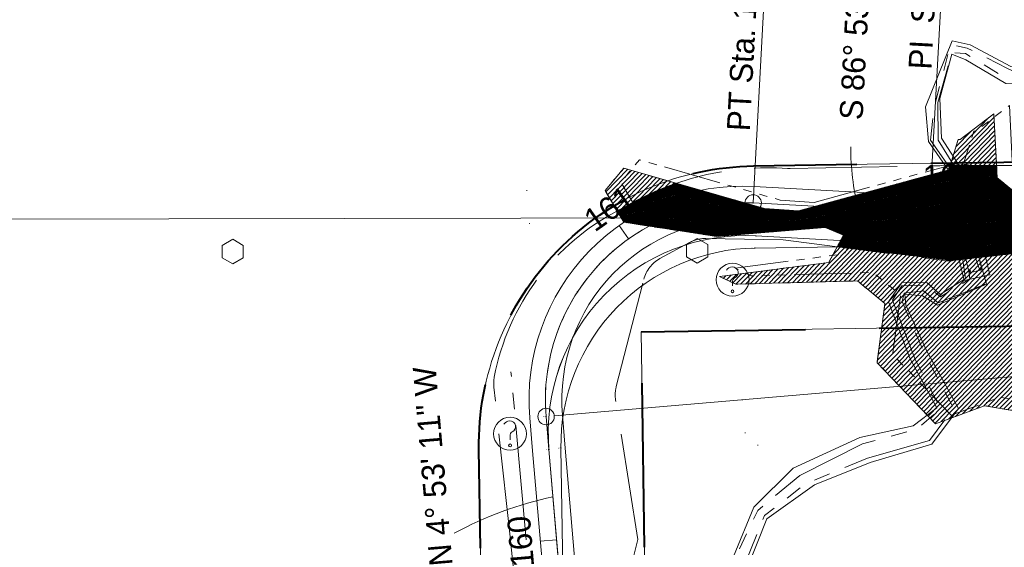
# Model space of a CAD drawing. Header units: feet. Extents: x 2433273 to 2447442, y 555003 to 575201.
# Tile 167 of 226: x 2438058 to 2438358, y 565468 to 565628. Entities that reach past the tile are written whole.
import ezdxf
from ezdxf.enums import TextEntityAlignment as Align

# ---------------------------------------------------------------- set-up
doc = ezdxf.new("R2010")
doc.units = ezdxf.units.FT
doc.header["$LTSCALE"] = 50
doc.header["$MEASUREMENT"] = 0
for name, pattern in [('cl50', [100, 7.5, -7.5, 70, -7.5, 7.5]), ('constlimit', [0.85, 0.65, -0.1, -0.1]), ('DGN Style 2', [484.236387, 290.541832, -193.694555]), ('DGN Style 3', [677.930942, 484.236387, -193.694555]), ('rowpr', [5.45, 1, -0.225, -0.225, 4]), ('stream', [1.4, 0.7, -0.1, 0.1, -0.1, 0.1, -0.1, 0.1, -0.1])]:
    doc.linetypes.add(name, pattern=pattern)
for name, color, linetype, lineweight in [('DR_P_Ditch', 133, 'stream', 13), ('DR_P_Erosion_Control', 7, 'Continuous', 13), ('DR_P_Flow_Arrow', 151, 'Continuous', 13), ('DR_P_Headwall', 120, 'Continuous', 13), ('DR_P_Storm_Sewer', 151, 'Continuous', 13), ('DR_P_Text', 7, 'Continuous', 13), ('DV_X_Property_Line', 7, 'Continuous', 0), ('EV_Ecological_Wetlands', 151, 'stream', 13), ('GE_P_CL_50', 7, 'cl50', 13), ('HY_X_Water_Edge', 133, 'stream', 0), ('PV_P_Bikeway', 193, 'Continuous', 13), ('RD_X_Cells', 7, 'Continuous', 0), ('RD_X_Misc_Items', 1, 'DGN Style 3', 13), ('RW_P_Const_Limits', 120, 'constlimit', 0), ('RW_P_Fee_RW', 193, 'rowpr', 40), ('SC_Scratch10', 7, 'Continuous', 0), ('SV_X_Top_of_Bank', 97, 'DGN Style 2', 0), ('UT_X_FO', 30, 'Continuous', 0)]:
    doc.layers.add(name, color=color, linetype=linetype, lineweight=lineweight)
doc.layers.add('GK_Visualization', color=30, linetype='Continuous', lineweight=13, plot=False)
doc.styles.add('Slanted-Normal LS 0.50', font='font31.shx', dxfattribs={"height": 0.14})
doc.styles.add('Style-font30', font='font30.shx')
doc.styles.add('Style-font31', font='font31.shx')

# ---------------------------------------------------------------- blocks, each defined once
blk = doc.blocks.new('X_194')
at = {"layer": 'GK_Visualization', "color": 1, "linetype": 'Continuous', "lineweight": 0}
for p, q in [((-0.07, -0.07), (0.07, 0.07)), ((-0.07, 0.07), (0.07, -0.07))]:
    blk.add_line(p, q, dxfattribs=at)
blk = doc.blocks.new('X_195')
at = {"layer": 'GK_Visualization', "color": 1, "linetype": 'Continuous', "lineweight": 0}
for p, q in [((-0.07, -0.07), (0.07, 0.07)), ((-0.07, 0.07), (0.07, -0.07))]:
    blk.add_line(p, q, dxfattribs=at)
blk = doc.blocks.new('SURVPN-CROSS_140')
at = {"layer": 'GK_Visualization', "color": 30, "linetype": 'Continuous', "lineweight": 0}
for p, q in [((0.07, 0), (-0.07, 0)), ((0, 0.07), (0, -0.07))]:
    blk.add_line(p, q, dxfattribs=at)
blk = doc.blocks.new('SURVPN-CROSS_141')
at = {"layer": 'GK_Visualization', "color": 30, "linetype": 'Continuous', "lineweight": 0}
for p, q in [((0.07, 0), (-0.07, 0)), ((0, 0.07), (0, -0.07))]:
    blk.add_line(p, q, dxfattribs=at)
blk = doc.blocks.new('SURVPN-CROSS_142')
at = {"layer": 'GK_Visualization', "color": 30, "linetype": 'Continuous', "lineweight": 0}
for p, q in [((0.07, 0), (-0.07, 0)), ((0, 0.07), (0, -0.07))]:
    blk.add_line(p, q, dxfattribs=at)
blk = doc.blocks.new('SURVPN-CROSS_143')
at = {"layer": 'GK_Visualization', "color": 30, "linetype": 'Continuous', "lineweight": 0}
for p, q in [((0.07, 0), (-0.07, 0)), ((0, 0.07), (0, -0.07))]:
    blk.add_line(p, q, dxfattribs=at)
blk = doc.blocks.new('X_203')
at = {"layer": 'GK_Visualization', "color": 1, "linetype": 'Continuous', "lineweight": 0}
for p, q in [((-0.07, -0.07), (0.07, 0.07)), ((-0.07, 0.07), (0.07, -0.07))]:
    blk.add_line(p, q, dxfattribs=at)
blk = doc.blocks.new('X_204')
at = {"layer": 'GK_Visualization', "color": 1, "linetype": 'Continuous', "lineweight": 0}
for p, q in [((-0.07, -0.07), (0.07, 0.07)), ((-0.07, 0.07), (0.07, -0.07))]:
    blk.add_line(p, q, dxfattribs=at)
blk = doc.blocks.new('X_205')
at = {"layer": 'GK_Visualization', "color": 1, "linetype": 'Continuous', "lineweight": 0}
for p, q in [((-0.07, -0.07), (0.07, 0.07)), ((-0.07, 0.07), (0.07, -0.07))]:
    blk.add_line(p, q, dxfattribs=at)
blk = doc.blocks.new('SURVPN-CROSS_156')
at = {"layer": 'GK_Visualization', "color": 30, "linetype": 'Continuous', "lineweight": 0}
for p, q in [((0.07, 0), (-0.07, 0)), ((0, 0.07), (0, -0.07))]:
    blk.add_line(p, q, dxfattribs=at)
blk = doc.blocks.new('SURVPN-CROSS_157')
at = {"layer": 'GK_Visualization', "color": 30, "linetype": 'Continuous', "lineweight": 0}
for p, q in [((0.07, 0), (-0.07, 0)), ((0, 0.07), (0, -0.07))]:
    blk.add_line(p, q, dxfattribs=at)
blk = doc.blocks.new('SURVPN-CROSS_158')
at = {"layer": 'GK_Visualization', "color": 30, "linetype": 'Continuous', "lineweight": 0}
for p, q in [((0.07, 0), (-0.07, 0)), ((0, 0.07), (0, -0.07))]:
    blk.add_line(p, q, dxfattribs=at)
blk = doc.blocks.new('SURVPN-CROSS_159')
at = {"layer": 'GK_Visualization', "color": 30, "linetype": 'Continuous', "lineweight": 0}
for p, q in [((0.07, 0), (-0.07, 0)), ((0, 0.07), (0, -0.07))]:
    blk.add_line(p, q, dxfattribs=at)
blk = doc.blocks.new('X_206')
at = {"layer": 'GK_Visualization', "color": 1, "linetype": 'Continuous', "lineweight": 0}
for p, q in [((-0.07, -0.07), (0.07, 0.07)), ((-0.07, 0.07), (0.07, -0.07))]:
    blk.add_line(p, q, dxfattribs=at)
blk = doc.blocks.new('X_207')
at = {"layer": 'GK_Visualization', "color": 1, "linetype": 'Continuous', "lineweight": 0}
for p, q in [((-0.07, -0.07), (0.07, 0.07)), ((-0.07, 0.07), (0.07, -0.07))]:
    blk.add_line(p, q, dxfattribs=at)
blk = doc.blocks.new('X_208')
at = {"layer": 'GK_Visualization', "color": 1, "linetype": 'Continuous', "lineweight": 0}
for p, q in [((-0.07, -0.07), (0.07, 0.07)), ((-0.07, 0.07), (0.07, -0.07))]:
    blk.add_line(p, q, dxfattribs=at)
blk = doc.blocks.new('SURVPN-CROSS_160')
at = {"layer": 'GK_Visualization', "color": 30, "linetype": 'Continuous', "lineweight": 0}
for p, q in [((0.07, 0), (-0.07, 0)), ((0, 0.07), (0, -0.07))]:
    blk.add_line(p, q, dxfattribs=at)
blk = doc.blocks.new('SURVPN-CROSS_161')
at = {"layer": 'GK_Visualization', "color": 30, "linetype": 'Continuous', "lineweight": 0}
for p, q in [((0.07, 0), (-0.07, 0)), ((0, 0.07), (0, -0.07))]:
    blk.add_line(p, q, dxfattribs=at)
blk = doc.blocks.new('SURVPN-CROSS_162')
at = {"layer": 'GK_Visualization', "color": 30, "linetype": 'Continuous', "lineweight": 0}
for p, q in [((0.07, 0), (-0.07, 0)), ((0, 0.07), (0, -0.07))]:
    blk.add_line(p, q, dxfattribs=at)
blk = doc.blocks.new('SURVPN-CROSS_163')
at = {"layer": 'GK_Visualization', "color": 30, "linetype": 'Continuous', "lineweight": 0}
for p, q in [((0.07, 0), (-0.07, 0)), ((0, 0.07), (0, -0.07))]:
    blk.add_line(p, q, dxfattribs=at)
blk = doc.blocks.new('UOBJ_18')
at = {"layer": 'RD_X_Misc_Items', "color": 7, "linetype": 'Continuous', "lineweight": 0}
blk.add_line((0, -0.0378), (0, -0.014), dxfattribs=at)
for centre, radius in [((0, 0), 0.1), ((0, -0.0706), 0.00852)]:
    blk.add_circle(centre, radius, dxfattribs=at)
for centre, radius, start, end in [((-0.0032, 0.0406), 0.0377, 88.32401, 152.53853), ((-0.0006, 0.0439), 0.0344, 291.93294, 92.45835), ((0.0293, -0.0119), 0.0294, 125.46179, 184.08291)]:
    blk.add_arc(centre, radius, start, end, dxfattribs=at)
blk = doc.blocks.new('UOBJ_20')
at = {"layer": 'RD_X_Misc_Items', "color": 7, "linetype": 'Continuous', "lineweight": 0}
blk.add_line((0, -0.0377), (0, -0.014), dxfattribs=at)
for centre, radius in [((0, 0), 0.1), ((0, -0.0706), 0.00852)]:
    blk.add_circle(centre, radius, dxfattribs=at)
for centre, radius, start, end in [((-0.0032, 0.0406), 0.0377, 88.32401, 152.53853), ((-0.0006, 0.0439), 0.0344, 291.93294, 92.45835), ((0.0293, -0.0119), 0.0294, 125.46179, 184.08291)]:
    blk.add_arc(centre, radius, start, end, dxfattribs=at)
blk = doc.blocks.new('POST_81')
at = {"layer": 'RD_X_Cells', "color": 30, "linetype": 'Continuous', "lineweight": 0, "flags": 128}
blk.add_lwpolyline([(-0.0649, -0.0375), (0, -0.075), (0.0649, -0.0375), (0.0649, 0.0375), (0, 0.075), (-0.0649, 0.0375), (-0.0649, -0.0375)], dxfattribs=at)
blk = doc.blocks.new('POST_82')
at = {"layer": 'RD_X_Cells', "color": 30, "linetype": 'Continuous', "lineweight": 0, "flags": 128}
blk.add_lwpolyline([(-0.0649, -0.0375), (0, -0.075), (0.0649, -0.0375), (0.0649, 0.0375), (0, 0.075), (-0.0649, 0.0375), (-0.0649, -0.0375)], dxfattribs=at)
blk = doc.blocks.new('DFL-P_22')
at = {"layer": 'DR_P_Flow_Arrow', "color": 151, "linetype": 'Continuous', "lineweight": 13}
blk.add_open_spline([(-0.0799, 0.0003), (-0.081, 0.0002), (-0.082, 0.0002), (-0.0831, 0.0003), (-0.0943, 0.0003), (-0.1051, 0.005), (-0.116, 0.0078), (-0.1231, 0.0095), (-0.1298, 0.0131), (-0.1368, 0.015), (-0.1547, 0.0198), (-0.164, -0.0202), (-0.1792, -0.0217), (-0.1966, -0.0235), (-0.2138, 0.0183), (-0.2277, 0.0195), (-0.243, 0.0208), (-0.2696, -0.0269), (-0.2838, -0.0217), (-0.2889, -0.0199), (-0.2867, 0.0007), (-0.2951, 0.0006), (-0.3134, 0.0004), (-0.3317, 0.0002), (-0.35, 0)], degree=3, knots=[0, 0, 0, 0, 0.009646, 0.009646, 0.009646, 0.112481, 0.112481, 0.112481, 0.179673, 0.179673, 0.179673, 0.350625, 0.350625, 0.350625, 0.544565, 0.544565, 0.544565, 0.756426, 0.756426, 0.756426, 0.832712, 0.832712, 0.832712, 1, 1, 1, 1], dxfattribs=at)
at = {"layer": 'DR_P_Flow_Arrow', "color": 151, "linetype": 'Continuous', "lineweight": 0}
blk.add_solid([(-0.08, 0.0215), (0, 0), (-0.08, -0.0214)], dxfattribs=at)
blk = doc.blocks.new('RCP')
at = {"layer": 'DR_P_Erosion_Control'}
for points, knots in [([(0.02, 0.09), (0.03, 0.1), (0.05, 0.11), (0.07, 0.11), (0.07, 0.12), (0.08, 0.1), (0.08, 0.09), (0.08, 0.08), (0.07, 0.07), (0.06, 0.06), (0.05, 0.05), (0.02, 0.04), (0.02, 0.05), (0.01, 0.06), (0.01, 0.07), (0.01, 0.08), (0.01, 0.08), (0.01, 0.08), (0.01, 0.09), (0.02, 0.09), (0.02, 0.09), (0.02, 0.09)], [0, 0, 0, 0, 0.258176, 0.258176, 0.258176, 0.385117, 0.385117, 0.385117, 0.555016, 0.555016, 0.555016, 0.785627, 0.785627, 0.785627, 0.908123, 0.908123, 0.908123, 0.969027, 0.969027, 0.969027, 1, 1, 1, 1]), ([(0.05, 0.33), (0.06, 0.33), (0.06, 0.34), (0.07, 0.34), (0.08, 0.35), (0.09, 0.35), (0.1, 0.35), (0.11, 0.35), (0.12, 0.35), (0.12, 0.34), (0.13, 0.33), (0.13, 0.33), (0.13, 0.32), (0.12, 0.31), (0.12, 0.3), (0.11, 0.29), (0.1, 0.28), (0.09, 0.28), (0.08, 0.28), (0.07, 0.28), (0.05, 0.27), (0.04, 0.28), (0.04, 0.29), (0.03, 0.29), (0.03, 0.3), (0.03, 0.31), (0.04, 0.32), (0.04, 0.32), (0.04, 0.32), (0.04, 0.33), (0.05, 0.33)], [0, 0, 0, 0, 0.107172, 0.107172, 0.107172, 0.224609, 0.224609, 0.224609, 0.311187, 0.311187, 0.311187, 0.390245, 0.390245, 0.390245, 0.521508, 0.521508, 0.521508, 0.650159, 0.650159, 0.650159, 0.785017, 0.785017, 0.785017, 0.874079, 0.874079, 0.874079, 0.953282, 0.953282, 0.953282, 1, 1, 1, 1]), ([(0.16, 0.26), (0.17, 0.26), (0.19, 0.27), (0.2, 0.27), (0.22, 0.27), (0.22, 0.25), (0.23, 0.23), (0.23, 0.22), (0.23, 0.2), (0.22, 0.19), (0.2, 0.18), (0.19, 0.17), (0.17, 0.17), (0.16, 0.16), (0.14, 0.16), (0.13, 0.17), (0.12, 0.17), (0.11, 0.18), (0.11, 0.18), (0.1, 0.2), (0.1, 0.22), (0.11, 0.23), (0.11, 0.24), (0.12, 0.24), (0.13, 0.25), (0.13, 0.25), (0.14, 0.26), (0.15, 0.26), (0.15, 0.26), (0.15, 0.26), (0.16, 0.26)], [0, 0, 0, 0, 0.126661, 0.126661, 0.126661, 0.253188, 0.253188, 0.253188, 0.368171, 0.368171, 0.368171, 0.509113, 0.509113, 0.509113, 0.63015, 0.63015, 0.63015, 0.70369, 0.70369, 0.70369, 0.826515, 0.826515, 0.826515, 0.907901, 0.907901, 0.907901, 0.976801, 0.976801, 0.976801, 1, 1, 1, 1]), ([(0.16, 0.11), (0.17, 0.11), (0.18, 0.11), (0.19, 0.12), (0.21, 0.12), (0.23, 0.12), (0.25, 0.1), (0.26, 0.09), (0.26, 0.07), (0.26, 0.06), (0.25, 0.05), (0.24, 0.03), (0.23, 0.02), (0.21, 0), (0.18, 0), (0.16, 0.01), (0.15, 0.02), (0.13, 0.03), (0.13, 0.05), (0.12, 0.06), (0.13, 0.07), (0.14, 0.08), (0.14, 0.09), (0.14, 0.09), (0.15, 0.1), (0.15, 0.1), (0.15, 0.1), (0.16, 0.11)], [0, 0, 0, 0, 0.098896, 0.098896, 0.098896, 0.24332, 0.24332, 0.24332, 0.355319, 0.355319, 0.355319, 0.496743, 0.496743, 0.496743, 0.673566, 0.673566, 0.673566, 0.816859, 0.816859, 0.816859, 0.906168, 0.906168, 0.906168, 0.969895, 0.969895, 0.969895, 1, 1, 1, 1]), ([(0.29, 0.35), (0.3, 0.35), (0.31, 0.36), (0.32, 0.36), (0.34, 0.36), (0.34, 0.33), (0.34, 0.32), (0.33, 0.31), (0.32, 0.3), (0.31, 0.3), (0.3, 0.29), (0.28, 0.29), (0.27, 0.3), (0.27, 0.31), (0.27, 0.32), (0.27, 0.33), (0.27, 0.33), (0.28, 0.34), (0.28, 0.34), (0.28, 0.35), (0.28, 0.35), (0.29, 0.35)], [0, 0, 0, 0, 0.188286, 0.188286, 0.188286, 0.356428, 0.356428, 0.356428, 0.541746, 0.541746, 0.541746, 0.732506, 0.732506, 0.732506, 0.852511, 0.852511, 0.852511, 0.937171, 0.937171, 0.937171, 1, 1, 1, 1]), ([(0.31, 0.2), (0.32, 0.21), (0.33, 0.21), (0.34, 0.22), (0.35, 0.22), (0.36, 0.2), (0.36, 0.18), (0.37, 0.17), (0.36, 0.16), (0.35, 0.14), (0.34, 0.13), (0.33, 0.13), (0.32, 0.12), (0.31, 0.12), (0.3, 0.12), (0.29, 0.13), (0.28, 0.14), (0.27, 0.15), (0.27, 0.16), (0.28, 0.17), (0.28, 0.19), (0.29, 0.19), (0.29, 0.2), (0.3, 0.2), (0.31, 0.2)], [0, 0, 0, 0, 0.135762, 0.135762, 0.135762, 0.276579, 0.276579, 0.276579, 0.425633, 0.425633, 0.425633, 0.565886, 0.565886, 0.565886, 0.678149, 0.678149, 0.678149, 0.814077, 0.814077, 0.814077, 0.922173, 0.922173, 0.922173, 1, 1, 1, 1])]:
    blk.add_open_spline(points, degree=3, knots=knots, dxfattribs=at)

msp = doc.modelspace()

# ---------------------------------------------------------------- hatches: boundary and pattern name
at = {"layer": 'EV_Ecological_Wetlands', "linetype": 'Continuous'}
h = msp.add_hatch(dxfattribs=at)
h.set_pattern_fill('HATCH', color=256, style=0, pattern_type=2)
h.set_pattern_definition([(45.8865, (2438371.2571, 565533.3318), (-0.717962, 0.696082), [])])
h.paths.add_polyline_path([(2438285.21, 565570.75), (2438242.4, 565583.03), (2438236.71, 565576.21), (2438242.41, 565566.55), (2438270.68, 565562.22), (2438303.7, 565565.01), (2438309.26, 565562.67), (2438304.83, 565554.35), (2438271.53, 565550.03), (2438276.47, 565547.69), (2438313.52, 565548.72), (2438321.92, 565541.86), (2438319.52, 565523.81), (2438337.34, 565505.24), (2438352.25, 565510.72), (2438379.91, 565506.08), (2438392.69, 565510.3), (2438395.19, 565539.03), (2438381.34, 565557.98), (2438372.71, 565560.86), (2438370.82, 565563.27), (2438379.69, 565564.05), (2438381.46, 565567.75), (2438372.54, 565569.41), (2438366.37, 565571.73), (2438356.1, 565580.07), (2438355.1, 565599.58), (2438344.84, 565591.75), (2438344.23, 565591.74), (2438341.34, 565582.53), (2438295.64, 565570.04)])
h = msp.add_hatch(dxfattribs=at)
h.set_pattern_fill('HATCH', color=256, style=0, pattern_type=2)
h.set_pattern_definition([(90.88845, (2438258.3834, 565578.4453), (-0.24996994, -0.00387646), [])])
h.paths.add_polyline_path([(2438258.38, 565578.45), (2438285.21, 565570.75), (2438295.64, 565570.04), (2438341.34, 565582.53), (2438341.75, 565583.82), (2438355.9, 565583.83), (2438356.1, 565580.07), (2438366.37, 565571.73), (2438372.54, 565569.41), (2438381.46, 565567.75), (2438379.69, 565564.05), (2438370.82, 565563.27), (2438372.71, 565560.86), (2438378.31, 565558.99), (2438342.67, 565554.9), (2438307.37, 565559.13), (2438309.26, 565562.67), (2438303.7, 565565.01), (2438270.68, 565562.22), (2438242.41, 565566.55), (2438240.44, 565569.9), (2438247.4, 565573.82), (2438254.06, 565576.84)])

# ---------------------------------------------------------------- linework, layer by layer
at = {"layer": 'DR_P_Ditch'}
msp.add_line((2438212.68, 565469.86), (2438208.03, 565521.06), dxfattribs=at)
at = {"layer": 'DR_P_Erosion_Control'}
for p, q in [((2438346.17, 565557.03), (2438350.06, 565557.94)), ((2438346.17, 565557.03), (2438347.53, 565551.19)), ((2438350.06, 565557.94), (2438351.43, 565552.1)), ((2438347.53, 565551.19), (2438351.43, 565552.1))]:
    msp.add_line(p, q, dxfattribs=at)
at = {"layer": 'DR_P_Headwall'}
for p, q in [((2438343.1, 565584.41), (2438340.67, 565583.84)), ((2438343.33, 565583.43), (2438343.1, 565584.41)), ((2438340.67, 565583.84), (2438340.89, 565582.86)), ((2438340.89, 565582.86), (2438343.33, 565583.43)), ((2438349.1, 565558.75), (2438346.67, 565558.18)), ((2438346.67, 565558.18), (2438346.9, 565557.2)), ((2438346.9, 565557.2), (2438349.33, 565557.77)), ((2438349.33, 565557.77), (2438349.1, 565558.75))]:
    msp.add_line(p, q, dxfattribs=at)
at = {"layer": 'DR_P_Storm_Sewer'}
for p, q in [((2438341.27, 565583.98), (2438347.51, 565557.34)), ((2438341.4, 565584.01), (2438342.37, 565584.24)), ((2438341.4, 565584.01), (2438342.37, 565584.24)), ((2438342.37, 565584.24), (2438341.4, 565584.01)), ((2438342.49, 565584.27), (2438348.72, 565557.63)), ((2438347.63, 565557.37), (2438348.6, 565557.6))]:
    msp.add_line(p, q, dxfattribs=at)
at = {"layer": 'DV_X_Property_Line'}
for p, q in [((2438841.95, 565542.38), (2438247.71, 565533.18)), ((2438247.71, 565533.18), (2438264.27, 564462.98))]:
    msp.add_line(p, q, dxfattribs=at)
at = {"layer": 'DV_X_Property_Line', "flags": 128}
msp.add_lwpolyline([(2438174.96, 564740.92), (2438174.96, 564740.92, 0.414214), (2438209.41, 564776.46), (2438198.26, 565497.41, -0.414214), (2438281.93, 565583.72), (2438697.15, 565590.14, 0.57102), (2438726.98, 565642.53), (2436427.46, 569658.46, 0.278952), (2436395.78, 569676.05), (2435907.11, 569657.77, -0.413873), (2435767.16, 569787.47)], format="xyb", dxfattribs=at)
at = {"layer": 'EV_Ecological_Wetlands', "ltscale": 0.500001, "flags": 128}
for points in [[(2438300.38, 565572.62), (2438346.09, 565585.11), (2438348.97, 565594.32), (2438349.58, 565594.33), (2438359.84, 565602.16), (2438360.84, 565582.65), (2438371.11, 565574.31), (2438377.28, 565571.99), (2438386.2, 565570.33), (2438384.43, 565566.64), (2438375.57, 565565.85), (2438377.45, 565563.45), (2438386.08, 565560.56), (2438399.93, 565541.61), (2438397.43, 565512.88), (2438384.65, 565508.66), (2438356.99, 565513.3), (2438342.08, 565507.82), (2438324.26, 565526.39), (2438326.66, 565544.45), (2438318.26, 565551.3), (2438281.22, 565550.27), (2438276.27, 565552.62), (2438309.57, 565556.93), (2438314, 565565.26), (2438308.45, 565567.59), (2438275.42, 565564.81), (2438247.16, 565569.14), (2438241.46, 565578.79), (2438247.14, 565585.61), (2438289.96, 565573.33), (2438300.38, 565572.62)], [(2438295.64, 565570.04), (2438341.34, 565582.53), (2438344.23, 565591.74), (2438344.84, 565591.75), (2438355.1, 565599.58), (2438356.1, 565580.07), (2438366.37, 565571.73), (2438372.54, 565569.41), (2438381.46, 565567.75), (2438379.69, 565564.05), (2438370.82, 565563.27), (2438372.71, 565560.86), (2438381.34, 565557.98), (2438395.19, 565539.03), (2438392.69, 565510.3), (2438379.91, 565506.08), (2438352.25, 565510.72), (2438337.34, 565505.24), (2438319.52, 565523.81), (2438321.92, 565541.86), (2438313.52, 565548.72), (2438276.47, 565547.69), (2438271.53, 565550.03), (2438304.83, 565554.35), (2438309.26, 565562.67), (2438303.7, 565565.01), (2438270.68, 565562.22), (2438242.41, 565566.55), (2438236.71, 565576.21), (2438242.4, 565583.03), (2438285.21, 565570.75), (2438295.64, 565570.04)]]:
    msp.add_lwpolyline(points, close=True, dxfattribs=at)
at = {"layer": 'EV_Ecological_Wetlands', "linetype": 'Continuous', "flags": 128}
msp.add_lwpolyline([(2438366.37, 565571.73), (2438356.1, 565580.07), (2438355.1, 565599.58), (2438344.84, 565591.75), (2438344.23, 565591.74), (2438341.34, 565582.53), (2438295.64, 565570.04), (2438285.21, 565570.75), (2438285.21, 565570.75), (2438242.4, 565583.03), (2438236.71, 565576.21), (2438242.41, 565566.55), (2438270.68, 565562.22), (2438303.7, 565565.01), (2438309.26, 565562.67), (2438304.83, 565554.35), (2438271.53, 565550.03), (2438276.47, 565547.69), (2438313.52, 565548.72), (2438321.92, 565541.86), (2438319.52, 565523.81), (2438337.34, 565505.24), (2438352.25, 565510.72), (2438379.91, 565506.08)], dxfattribs=at)
msp.add_lwpolyline([(2438258.38, 565578.45), (2438285.21, 565570.75), (2438295.64, 565570.04), (2438341.34, 565582.53), (2438341.75, 565583.82), (2438355.9, 565583.83), (2438356.1, 565580.07), (2438366.37, 565571.73), (2438372.54, 565569.41), (2438381.46, 565567.75), (2438379.69, 565564.05), (2438370.82, 565563.27), (2438372.71, 565560.86), (2438378.31, 565558.99), (2438342.67, 565554.9), (2438307.37, 565559.13), (2438309.26, 565562.67), (2438303.7, 565565.01), (2438270.68, 565562.22), (2438242.41, 565566.55), (2438240.44, 565569.9), (2438247.4, 565573.82), (2438254.06, 565576.84), (2438258.38, 565578.45)], close=True, dxfattribs=at)
at = {"layer": 'GE_P_CL_50', "linetype": 'Continuous'}
for p, q in [((2438335.62, 565572.03), (2438343.1, 565709.61)), ((2438288.1, 565688.82), (2438281.78, 565572.45)), ((2438341.44, 565569.62), (2438341.37, 565574.62)), ((2438243.82, 565561.5), (2438240.93, 565565.58)), ((2438221.23, 565507.64), (2438502.83, 565531.72)), ((2438221.94, 565469.94), (2438216.96, 565469.51))]:
    msp.add_line(p, q, dxfattribs=at)
at = {"layer": 'GE_P_CL_50'}
for p, q in [((2438335.48, 565569.53), (2438691.86, 565575.06)), ((2438281.78, 565572.45), (2438335.48, 565569.53)), ((2438219.59, 565497.38), (2438218.73, 565507.43)), ((2438224.07, 565445.03), (2438219.59, 565497.38))]:
    msp.add_line(p, q, dxfattribs=at)
at = {"layer": 'GE_P_CL_50', "linetype": 'Continuous'}
for centre in [(2438281.78, 565572.45), (2438335.48, 565569.53), (2438218.73, 565507.43)]:
    msp.add_circle(centre, 2.5, dxfattribs=at)
at = {"layer": 'GE_P_CL_50', "linetype": 'Continuous', "extrusion": (0, 0, -1)}
msp.add_arc((-2438383.99, 565588.99), 72.49, 345.3892, 0.4367, dxfattribs=at)
at = {"layer": 'GE_P_CL_50', "extrusion": (0, 0, -1)}
msp.add_arc((-2438278.52, 565512.54), 60, 355.1135, 93.1135, dxfattribs=at)
at = {"layer": 'GE_P_CL_50', "linetype": 'Continuous'}
msp.add_arc((2438243.29, 565375.9), 109.42, 101.8479, 118.6781, dxfattribs=at)
at = {"layer": 'GK_Visualization', "color": 1, "flags": 128}
for points in [[(2437633.61, 564452.55), (2437630.6, 564647.49, -0.414214), (2437689.66, 564708.41), (2438175.34, 564715.93, 0.414214), (2438234.41, 564776.85), (2438223.25, 565497.8, -0.414214), (2438282.32, 565558.72), (2438697.54, 565565.15, 0.57102), (2438748.68, 565654.95), (2436449.15, 569670.88, 0.278952), (2436394.84, 569701.03), (2435906.17, 569682.75, -0.413873), (2435792.15, 569788.44), (2435791.25, 569811.65)], [(2438219.59, 565497.38), (2438218.73, 565507.43, -0.455726), (2438281.78, 565572.45), (2438335.48, 565569.53), (2438691.86, 565575.06, 0.57102), (2438743, 565664.87)], [(2438224.07, 565445.03), (2438219.59, 565497.38, -0.455726), (2438282.63, 565562.4), (2438335.29, 565559.54)]]:
    msp.add_lwpolyline(points, format="xyb", dxfattribs=at)
at = {"layer": 'GK_Visualization', "color": 30, "extrusion": (0, 0, -1)}
for centre in [(-2438278.52, 565512.54), (-2438279.38, 565502.49)]:
    msp.add_arc(centre, 60, 355.1135, 93.1135, dxfattribs=at)
at = {"layer": 'HY_X_Water_Edge', "flags": 128}
for points in [[(2438185.1, 565175.91), (2438189.24, 565194.64), (2438199.29, 565195.25), (2438211.37, 565189.26), (2438220.68, 565184.66), (2438224.94, 565184.32), (2438230.68, 565188.09), (2438234.6, 565194.28), (2438239.09, 565212.3), (2438242.36, 565235.11), (2438247.31, 565242.38), (2438261.14, 565259.05), (2438258.17, 565264.07), (2438237.52, 565282.99), (2438228.36, 565281.36), (2438215.49, 565284.6), (2438213.04, 565292.14), (2438212.53, 565304.5), (2438216.79, 565316.7), (2438222.44, 565320.55), (2438226.69, 565318.41), (2438246.57, 565308.57), (2438260.44, 565308.62), (2438267.92, 565315.46), (2438268.53, 565327.12), (2438252.08, 565351.98), (2438248.91, 565375.36), (2438237.31, 565382.64), (2438236.22, 565392.61), (2438244.92, 565397.49), (2438256.08, 565398.56), (2438268.23, 565401.34), (2438278.45, 565405.98), (2438280.18, 565411.62), (2438279.22, 565416.34), (2438271.42, 565420.1), (2438264.43, 565418.23), (2438252.57, 565414.37), (2438243.24, 565416.34), (2438242.7, 565424.14), (2438247.93, 565438.67), (2438253.18, 565451.4), (2438269.23, 565459.95), (2438276.25, 565464.37), (2438283.16, 565478.87), (2438295.95, 565489.5), (2438315.12, 565499.14), (2438331.5, 565503.53), (2438338.84, 565509.85), (2438331.16, 565524.78), (2438324.21, 565542.89), (2438327.07, 565547.26), (2438334.57, 565547.41), (2438338.8, 565543.85), (2438347.74, 565549.31), (2438346.83, 565557.66), (2438343.91, 565567.98), (2438345.31, 565577.92), (2438335.83, 565591.56), (2438336.83, 565601.18), (2438341.89, 565620.66), (2438347, 565619.57), (2438359.2, 565613.4), (2438362.55, 565611.8), (2438364.16, 565615.41), (2438362.55, 565619.51)], [(2438262.83, 565238.85), (2438246.11, 565232.64), (2438247.31, 565242.38), (2438264.3, 565258.5), (2438263.47, 565264.34), (2438239.94, 565287.52), (2438228.16, 565284.12), (2438216.14, 565286.95), (2438216.09, 565292.62), (2438215.9, 565303.06), (2438217.18, 565312.56), (2438220.87, 565316), (2438224.75, 565316.14), (2438244.11, 565307), (2438260.9, 565305.92), (2438271.01, 565314.56), (2438275.16, 565329.39), (2438254.48, 565353.73), (2438250.96, 565377.07), (2438240.93, 565385.56), (2438239.98, 565390.53), (2438244.75, 565395.09), (2438255.82, 565396.6), (2438268.45, 565398.46), (2438280.77, 565404.54), (2438282.95, 565411.71), (2438279.57, 565418.14), (2438271.86, 565421.41), (2438263.29, 565420.11), (2438252.25, 565416.71), (2438245.51, 565418.66), (2438244.61, 565423.97), (2438250.32, 565437.14), (2438255.77, 565450.4), (2438271.29, 565457.86), (2438278.8, 565461.49), (2438285.22, 565477.27), (2438297.84, 565487.01), (2438316.56, 565494.74), (2438335.52, 565500.17), (2438342.79, 565509.95), (2438333.75, 565527.09), (2438327.12, 565542.41), (2438327.78, 565545.03), (2438333.65, 565545.68), (2438338.17, 565542.04), (2438352.19, 565547.62), (2438348.58, 565558.42), (2438347.41, 565568.13), (2438346.48, 565578.17), (2438338.14, 565591.52), (2438337.99, 565603.07), (2438342.29, 565618.16), (2438346.43, 565617.96), (2438359.67, 565609.88), (2438365.3, 565609.53), (2438369.35, 565613.98), (2438365.46, 565620.64)]]:
    msp.add_lwpolyline(points, dxfattribs=at)
at = {"layer": 'PV_P_Bikeway'}
for p, q in [((2438335.58, 565574.53), (2438691.78, 565580.06)), ((2438282.05, 565577.45), (2438335.58, 565574.53)), ((2438335.39, 565564.53), (2438691.94, 565570.06)), ((2438281.5, 565567.46), (2438335.39, 565564.53)), ((2438214.61, 565496.96), (2438213.75, 565507.01)), ((2438224.58, 565497.81), (2438223.72, 565507.86)), ((2438219.09, 565444.6), (2438214.61, 565496.96)), ((2438229.05, 565445.46), (2438224.58, 565497.81))]:
    msp.add_line(p, q, dxfattribs=at)
at = {"layer": 'PV_P_Bikeway', "extrusion": (0, 0, -1)}
for radius in [65, 55]:
    msp.add_arc((-2438278.52, 565512.54), radius, 355.1135, 93.1135, dxfattribs=at)
at = {"layer": 'RW_P_Const_Limits'}
for p, q in [((2438338.63, 565583.77), (2438340.61, 565584.08)), ((2438343.04, 565584.65), (2438340.61, 565584.08)), ((2438343.04, 565584.65), (2438345.29, 565583.82)), ((2438345.29, 565583.82), (2438391.23, 565583.85)), ((2438293.1, 565582.93), (2438338.63, 565583.77)), ((2438253.37, 565555.49), (2438262.39, 565560.4)), ((2438267.33, 565561.62), (2438290.93, 565561.23)), ((2438290.93, 565561.23), (2438340.68, 565554.87)), ((2438352.56, 565556.04), (2438391.59, 565560.52)), ((2438342.67, 565554.9), (2438344.56, 565555.12)), ((2438344.56, 565555.12), (2438346.04, 565548.79)), ((2438352.56, 565556.04), (2438353.83, 565550.61)), ((2438240.08, 565516.56), (2438248.47, 565549.2)), ((2438346.04, 565548.79), (2438353.83, 565550.61)), ((2438207.91, 565469.86), (2438202.83, 565516.42)), ((2438246.69, 565470), (2438239.89, 565512.49)), ((2438234.3, 565420.19), (2438246.69, 565470)), ((2438212.82, 565419.69), (2438207.92, 565469.62))]:
    msp.add_line(p, q, dxfattribs=at)
at = {"layer": 'RW_P_Const_Limits', "extrusion": (0, 0, -1)}
for centre, radius, start, end in [((-2438286.55, 565496.17), 86.97, 59.0319, 93.7601), ((-2438274.06, 565505.93), 72.37, 10.7019, 62.9946), ((-2438267.17, 565551.62), 10, 61.4226, 90.9388), ((-2438258.16, 565546.71), 10, 14.4151, 61.4226), ((-2438249.77, 565514.07), 10, 350.9166, 14.4151)]:
    msp.add_arc(centre, radius, start, end, dxfattribs=at)
at = {"layer": 'RW_P_Const_Limits'}
for centre, start, end in [((2438292.91, 565592.92), 266.2399, 271.0675), ((2438236.66, 565579.31), 297.0054, 300.9681), ((2438341.53, 565564.84), 265.1041, 276.5537), ((2438212.77, 565517.51), 169.2981, 186.2283)]:
    msp.add_arc(centre, 10, start, end, dxfattribs=at)
at = {"layer": 'RW_P_Fee_RW'}
msp.add_line((2438247.71, 565533.18), (2438841.95, 565542.38), dxfattribs=at)
at = {"layer": 'RW_P_Fee_RW', "flags": 128}
for points in [[(2437688.5, 564733.4), (2438174.96, 564740.92, 0.414214), (2438209.41, 564776.46), (2438198.26, 565497.41, -0.414214), (2438281.93, 565583.72), (2438697.15, 565590.14, 0.57102), (2438726.98, 565642.53), (2436427.46, 569658.46, 0.278952), (2436395.78, 569676.05), (2435907.11, 569657.77, -0.413873), (2435767.16, 569787.47), (2435766.83, 569796.11)], [(2437839.76, 564685.73), (2438175.73, 564690.93, 0.414214), (2438259.41, 564777.23), (2438247.71, 565533.18)]]:
    msp.add_lwpolyline(points, format="xyb", dxfattribs=at)
at = {"layer": 'SC_Scratch10', "color": 4, "lineweight": 30}
for p in [(2438269.1, 565571.8), (2438319.01, 565570.43), (2438228.33, 565545.42), (2438219.59, 565497.38)]:
    msp.add_point(p, dxfattribs=at)
at = {"layer": 'SV_X_Top_of_Bank', "flags": 128}
for points in [[(2438183.74, 565176.17), (2438188.37, 565194.98), (2438199.51, 565198.06), (2438211.66, 565191.64), (2438221.7, 565186.25), (2438224.9, 565185.41), (2438226.67, 565191.8), (2438232.04, 565194.52), (2438233.07, 565216.38), (2438240.88, 565236.26), (2438259.54, 565260.1), (2438255.28, 565264.24), (2438237.26, 565281.47), (2438227.77, 565280.02), (2438214.75, 565284.47), (2438211.87, 565292.59), (2438211.49, 565304.04), (2438215.79, 565317.59), (2438221.52, 565321.08), (2438227.16, 565320.2), (2438247.06, 565310.12), (2438260.4, 565309.74), (2438266.97, 565315.66), (2438267.23, 565327.23), (2438250.34, 565350.47), (2438247.17, 565374.38), (2438236.2, 565382.45), (2438234.74, 565392.85), (2438244.22, 565400.21), (2438256.64, 565400.36), (2438268.18, 565402.21), (2438277.74, 565406.31), (2438279.33, 565411.3), (2438278.63, 565414.93), (2438271.05, 565419.26), (2438264.63, 565417.32), (2438252.65, 565413.13), (2438242.6, 565415.44), (2438241.33, 565425.41), (2438244.93, 565438.13), (2438252.23, 565451.41), (2438270.47, 565462.01), (2438275.8, 565464.82), (2438282.04, 565479.85), (2438293.97, 565491.74), (2438314.28, 565501.08), (2438330.5, 565504.62), (2438337.69, 565510.09), (2438329.48, 565525.15), (2438323.01, 565542.32), (2438327.2, 565548.37), (2438334.77, 565548.13), (2438338.71, 565544.57), (2438346.43, 565549.46), (2438345.31, 565557.03), (2438342.4, 565567.09), (2438344.59, 565577.52), (2438335.18, 565591.13), (2438334.29, 565601.69), (2438342.35, 565621.75), (2438347.83, 565620.54), (2438360.21, 565613.98), (2438362.5, 565613.43), (2438361.46, 565619.3)], [(2438262.75, 565239.51), (2438249.56, 565237.88), (2438252.12, 565244.25), (2438265.42, 565257.46), (2438264.97, 565264.63), (2438239.74, 565288.27), (2438227.44, 565284.45), (2438216.82, 565287.37), (2438216.85, 565292.61), (2438217.06, 565303.29), (2438217.99, 565312.21), (2438221.47, 565314.26), (2438224.9, 565314.28), (2438243.17, 565305.53), (2438261.4, 565304.87), (2438271.94, 565314.06), (2438277.1, 565329.15), (2438254.95, 565354.33), (2438251.44, 565378.38), (2438241.77, 565386.12), (2438241.13, 565389.8), (2438244.96, 565394.27), (2438256.84, 565395.61), (2438268.66, 565396.98), (2438282.68, 565404.99), (2438283.97, 565411.55), (2438279.54, 565418.94), (2438272.24, 565422.36), (2438263.03, 565420.94), (2438252.4, 565417.66), (2438246.06, 565418.73), (2438245.48, 565422.78), (2438252.04, 565437.38), (2438257.16, 565450.12), (2438272.72, 565456.89), (2438279.72, 565460.66), (2438285.94, 565476.26), (2438300.5, 565486.67), (2438317.38, 565493.47), (2438336.24, 565499), (2438344.31, 565509.87), (2438334.55, 565527.58), (2438328.31, 565541.33), (2438327.96, 565544.63), (2438333.4, 565544.21), (2438337.92, 565541.36), (2438352.83, 565547.75), (2438349.71, 565558.87), (2438349.25, 565568.58), (2438347.99, 565578.44), (2438339.1, 565592.15), (2438338.66, 565604.26), (2438342.25, 565617.7), (2438346.52, 565616.05), (2438358.71, 565608.84), (2438366.37, 565608.72), (2438371.14, 565613.99), (2438365.76, 565622.18)]]:
    msp.add_lwpolyline(points, dxfattribs=at)
at = {"layer": 'UT_X_FO', "flags": 128}
msp.add_lwpolyline([(2437782.06, 565566.98), (2438264.62, 565567.91), (2438374.08, 565567.9)], dxfattribs=at)

# ---------------------------------------------------------------- block references
at = {"layer": 'DR_P_Erosion_Control', "rotation": 198.2834472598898}
for p in [(2438346.79, 565556.9), (2438349.87, 565557.7), (2438347.94, 565551.95), (2438351.05, 565552.6)]:
    msp.add_blockref('RCP', p, dxfattribs=at)
at = {"layer": 'DR_P_Flow_Arrow', "color": 151, "linetype": 'Continuous', "lineweight": 0, "xscale": 49.99999999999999, "yscale": 49.99999999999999, "zscale": 49.99999999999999, "rotation": 283.1683235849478}
msp.add_blockref('DFL-P_22', (2438350.81, 565558.86), dxfattribs=at)
at = {"layer": 'GK_Visualization', "color": 30, "linetype": 'Continuous', "lineweight": 0}
for name, p in [('SURVPN-CROSS_162', (2438212.86, 565576.2)), ('SURVPN-CROSS_160', (2438281.78, 565572.45)), ('SURVPN-CROSS_158', (2438213.71, 565566.15)), ('SURVPN-CROSS_156', (2438282.63, 565562.4)), ('SURVPN-CROSS_142', (2438222.32, 565557.79)), ('SURVPN-CROSS_140', (2438282.32, 565558.72)), ('SURVPN-CROSS_163', (2438278.52, 565512.54)), ('SURVPN-CROSS_161', (2438218.73, 565507.43)), ('SURVPN-CROSS_159', (2438279.38, 565502.49)), ('SURVPN-CROSS_157', (2438219.59, 565497.38)), ('SURVPN-CROSS_141', (2438223.25, 565497.8)), ('SURVPN-CROSS_143', (2438283.25, 565498.73))]:
    msp.add_blockref(name, p, dxfattribs=at)
at = {"layer": 'GK_Visualization', "color": 1, "linetype": 'Continuous', "lineweight": 0}
for name, p in [('X_207', (2438281.78, 565572.45)), ('X_208', (2438335.48, 565569.53)), ('X_204', (2438282.63, 565562.4)), ('X_195', (2438282.32, 565558.72)), ('X_205', (2438335.29, 565559.54)), ('X_206', (2438218.73, 565507.43)), ('X_203', (2438219.59, 565497.38)), ('X_194', (2438223.25, 565497.8))]:
    msp.add_blockref(name, p, dxfattribs=at)
at = {"layer": 'RD_X_Cells', "color": 30, "linetype": 'Continuous', "lineweight": 0, "xscale": 50, "yscale": 50, "zscale": 50}
for name, p in [('POST_81', (2438123.28, 565557.64)), ('POST_82', (2438264.7, 565557.91))]:
    msp.add_blockref(name, p, dxfattribs=at)
at = {"layer": 'RD_X_Misc_Items', "color": 7, "linetype": 'Continuous', "lineweight": 0, "xscale": 50, "yscale": 50, "zscale": 50}
for name, p in [('UOBJ_20', (2438275.52, 565549.07)), ('UOBJ_18', (2438207.74, 565502.19))]:
    msp.add_blockref(name, p, dxfattribs=at)

# ---------------------------------------------------------------- texts
at = {"layer": 'DR_P_Text', "style": 'Slanted-Normal LS 0.50'}
msp.add_text('15"', height=7, rotation=101.2661, dxfattribs=at).set_placement((2438350.75, 565565.54), align=Align.TOP_LEFT)
at = {"layer": 'GE_P_CL_50', "linetype": 'Continuous', "style": 'Style-font31'}
for s, p in [('PI  Sta. 161+94.04', (2438336.06, 565612.94)), ('PT Sta. 161+40.25', (2438280.74, 565594.18))]:
    msp.add_text(s, height=7, rotation=86.8865, dxfattribs=at).set_placement(p)
for s, rotation, p in [('S 86%%d 53\' 11" E', 86.8865, (2438309.79, 565629.39)), ('N 4%%d 53\' 11" W', 94.8865, (2438180.7, 565491.95))]:
    msp.add_text(s, height=7, rotation=rotation, dxfattribs=at).set_placement(p, align=Align.TOP_CENTER)
for s, rotation, p in [('162', 0.8885, (2438341.33, 565577.12)), ('161', 35.3237, (2438239.92, 565567.92)), ('160', 94.8865, (2438214.44, 565469.66))]:
    msp.add_text(s, height=7, rotation=rotation, dxfattribs=at).set_placement(p, align=Align.CENTER)
at = {"layer": 'GK_Visualization', "color": 1, "style": 'Style-font30'}
for s, p in [('TEMP50001', (2438281.78, 565572.45)), ('TEMP50002', (2438335.48, 565569.53)), ('TEMP30003', (2438282.63, 565562.4)), ('TEMP20006', (2438282.32, 565558.72)), ('TEMP30004', (2438335.29, 565559.54)), ('TEMP50000', (2438218.73, 565507.43)), ('TEMP30002', (2438219.59, 565497.38)), ('TEMP20005', (2438223.25, 565497.8))]:
    msp.add_text(s, height=0.14, dxfattribs=at).set_placement(p, align=Align.RIGHT)

doc.saveas('drawing.dxf')
